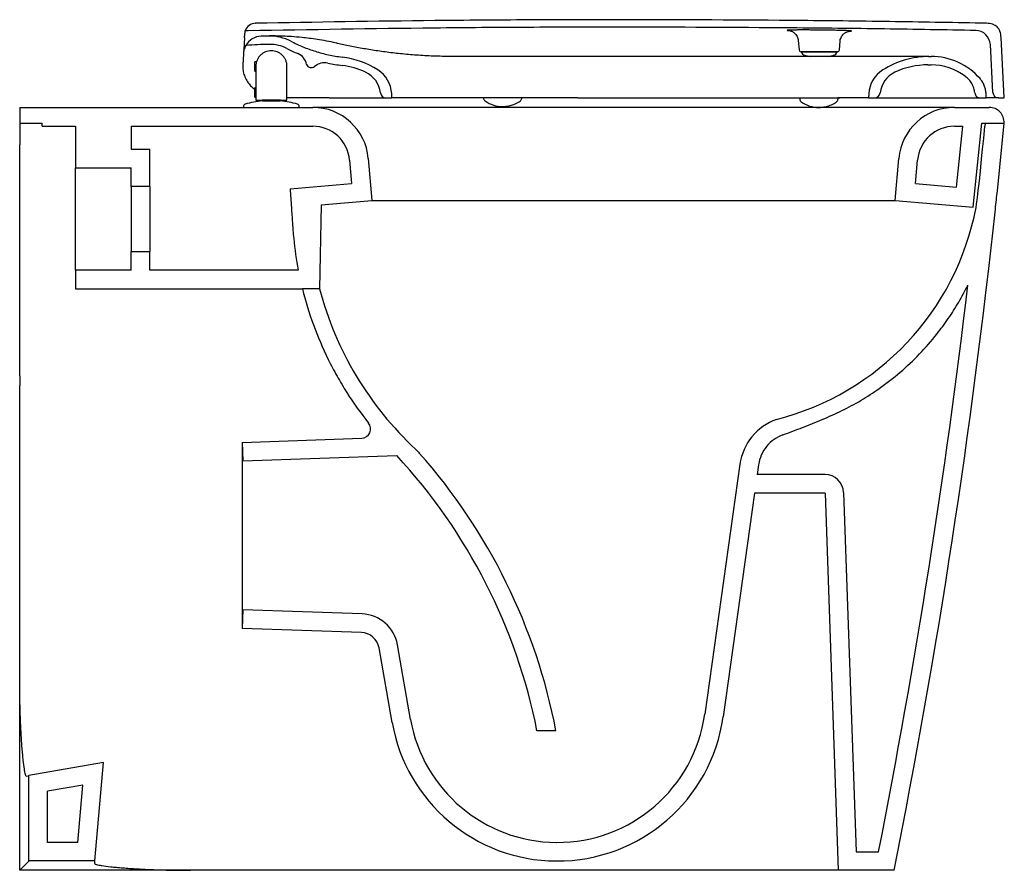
# Model space of a CAD drawing. Header units: millimetres. Extents: x 5120.856 to 5121.385, y 2482.53 to 2482.988.
import ezdxf

# ---------------------------------------------------------------- set-up
doc = ezdxf.new("R2010")
doc.units = ezdxf.units.MM
doc.layers.add('SANINDUSA', color=3, linetype='Continuous')

msp = doc.modelspace()

# ---------------------------------------------------------------- linework, layer by layer
at = {"layer": 'SANINDUSA'}
for p, q in [((5120.982838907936, 2482.985721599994), (5120.98305647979, 2482.985728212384)), ((5120.976985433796, 2482.977954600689), (5120.976653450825, 2482.971619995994)), ((5120.97891051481, 2482.981645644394), (5120.977391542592, 2482.981615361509)), ((5121.385392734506, 2482.945634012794), (5121.383688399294, 2482.978154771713)), ((5121.274608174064, 2482.976454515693), (5121.275052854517, 2482.97137185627)), ((5121.296712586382, 2482.97137185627), (5121.297125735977, 2482.976094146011)), ((5121.379235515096, 2482.948477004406), (5121.377883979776, 2482.974265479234)), ((5120.976336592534, 2482.969315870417), (5120.976027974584, 2482.963427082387)), ((5121.296469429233, 2482.967868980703), (5121.155560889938, 2482.967868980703)), ((5121.276049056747, 2482.970459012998), (5121.295716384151, 2482.970459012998)), ((5121.276132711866, 2482.970459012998), (5121.276167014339, 2482.97036475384)), ((5121.295598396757, 2482.97036475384), (5121.276167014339, 2482.97036475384)), ((5121.295598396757, 2482.97036475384), (5121.295632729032, 2482.970459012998)), ((5121.330680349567, 2482.967868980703), (5121.325617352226, 2482.967868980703)), ((5121.344560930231, 2482.967868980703), (5121.345070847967, 2482.967868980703)), ((5121.345070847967, 2482.967868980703), (5121.346065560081, 2482.967868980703)), ((5120.98340244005, 2482.964999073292), (5120.982592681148, 2482.964999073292)), ((5120.982592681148, 2482.959999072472), (5120.982592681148, 2482.964999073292)), ((5121.010365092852, 2482.963604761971), (5121.010365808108, 2482.963601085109)), ((5121.01229136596, 2482.961984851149), (5121.012291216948, 2482.961984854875)), ((5121.01232870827, 2482.961984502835), (5121.01332760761, 2482.961984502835)), ((5121.029506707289, 2482.963044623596), (5121.029482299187, 2482.963047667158)), ((5121.344355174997, 2482.963368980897), (5121.346065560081, 2482.963368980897)), ((5120.982592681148, 2482.959999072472), (5120.982992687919, 2482.959999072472)), ((5121.372302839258, 2482.955997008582), (5121.372334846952, 2482.955997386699)), ((5120.982992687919, 2482.95099907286), (5120.982592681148, 2482.95099907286)), ((5120.982592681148, 2482.945999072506), (5120.982592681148, 2482.95099907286)), ((5121.056201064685, 2482.945583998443), (5121.056077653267, 2482.947938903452)), ((5121.312574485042, 2482.947938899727), (5121.312451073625, 2482.945583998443)), ((5121.37569106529, 2482.945583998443), (5121.375559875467, 2482.948087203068)), ((5120.976394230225, 2482.941010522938), (5120.976394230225, 2482.94049839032)), ((5120.982592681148, 2482.945999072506), (5120.982992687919, 2482.945999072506)), ((5120.996273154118, 2482.944449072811), (5120.986492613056, 2482.944449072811)), ((5120.986582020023, 2482.943954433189), (5120.991394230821, 2482.943954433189)), ((5120.996094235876, 2482.943959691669), (5120.986694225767, 2482.943959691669)), ((5120.987494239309, 2482.944449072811), (5120.987494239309, 2482.943959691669)), ((5120.991394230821, 2482.943954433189), (5120.99620644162, 2482.943954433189)), ((5120.995291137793, 2482.943959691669), (5120.995291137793, 2482.944449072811)), ((5121.022427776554, 2482.945634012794), (5120.999792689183, 2482.945634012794)), ((5121.006394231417, 2482.94049839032), (5121.006394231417, 2482.941010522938)), ((5121.047386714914, 2482.945583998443), (5121.052854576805, 2482.945583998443)), ((5121.05301351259, 2482.945583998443), (5121.056201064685, 2482.945583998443)), ((5121.156064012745, 2482.945583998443), (5121.056201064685, 2482.945583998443)), ((5121.126031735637, 2482.945549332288), (5121.126032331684, 2482.945583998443)), ((5121.156064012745, 2482.945583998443), (5121.295972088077, 2482.945583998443)), ((5121.27539050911, 2482.945583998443), (5121.275399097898, 2482.945090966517)), ((5121.296009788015, 2482.94504359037), (5121.296019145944, 2482.945578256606)), ((5121.296377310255, 2482.945583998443), (5121.296888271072, 2482.945583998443)), ((5121.312451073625, 2482.945583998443), (5121.311949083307, 2482.945583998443)), ((5121.312451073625, 2482.945583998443), (5121.315638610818, 2482.945583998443)), ((5121.371978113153, 2482.945583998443), (5121.372504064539, 2482.945583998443)), ((5121.372504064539, 2482.945583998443), (5121.37569106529, 2482.945583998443)), ((5121.382231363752, 2482.945634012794), (5121.381601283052, 2482.945634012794)), ((5121.382231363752, 2482.945634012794), (5121.385392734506, 2482.945634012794)), ((5120.856100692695, 2482.94049839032), (5120.856100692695, 2482.932115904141)), ((5120.856100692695, 2482.94049839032), (5121.013610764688, 2482.94049839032)), ((5120.976394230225, 2482.94049839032), (5120.991394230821, 2482.94049839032)), ((5120.991394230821, 2482.94049839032), (5121.006394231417, 2482.94049839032)), ((5121.12110067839, 2482.94049839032), (5121.013610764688, 2482.94049839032)), ((5121.296100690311, 2482.94049839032), (5121.12110067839, 2482.94049839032)), ((5121.358590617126, 2482.94049839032), (5121.296100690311, 2482.94049839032)), ((5121.358590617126, 2482.94049839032), (5121.377305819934, 2482.94049839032)), ((5120.856100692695, 2482.932115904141), (5120.868100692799, 2482.932115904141)), ((5120.856100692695, 2482.932115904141), (5120.856100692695, 2482.920398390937)), ((5120.868100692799, 2482.930398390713), (5120.868100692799, 2482.932115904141)), ((5120.868100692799, 2482.930398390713), (5120.886100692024, 2482.930398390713)), ((5120.886100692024, 2482.930398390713), (5120.886100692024, 2482.907998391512)), ((5120.916100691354, 2482.930398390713), (5121.013610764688, 2482.930398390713)), ((5120.916100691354, 2482.930398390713), (5120.916100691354, 2482.917998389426)), ((5121.358590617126, 2482.930398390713), (5121.363038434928, 2482.930398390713)), ((5121.359730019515, 2482.897649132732), (5121.363038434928, 2482.930398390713)), ((5121.368635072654, 2482.886831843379), (5121.373250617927, 2482.932115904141)), ((5121.373250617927, 2482.932115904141), (5121.385296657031, 2482.932115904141)), ((5121.375183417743, 2482.932115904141), (5121.374993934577, 2482.930398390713)), ((5121.375183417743, 2482.932115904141), (5121.385296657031, 2482.932115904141)), ((5121.381649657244, 2482.895731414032), (5121.385296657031, 2482.932115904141)), ((5120.856100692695, 2482.884269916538), (5120.856100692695, 2482.920398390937)), ((5120.916100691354, 2482.917998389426), (5120.926100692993, 2482.917998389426)), ((5120.926100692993, 2482.897998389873), (5120.926100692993, 2482.917998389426)), ((5121.033435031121, 2482.912232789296), (5121.034542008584, 2482.899580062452)), ((5121.043496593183, 2482.913113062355), (5121.045475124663, 2482.890498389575)), ((5121.326726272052, 2482.890498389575), (5121.328704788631, 2482.913113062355)), ((5121.337659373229, 2482.899580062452), (5121.338766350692, 2482.912232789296)), ((5120.886100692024, 2482.907998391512), (5120.916100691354, 2482.907998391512)), ((5120.886100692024, 2482.85299839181), (5120.886100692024, 2482.907998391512)), ((5120.916100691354, 2482.897998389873), (5120.916100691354, 2482.907998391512)), ((5121.001436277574, 2482.896683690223), (5121.034542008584, 2482.899580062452)), ((5121.337659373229, 2482.899580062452), (5121.359730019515, 2482.897649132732)), ((5120.926100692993, 2482.897998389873), (5120.916100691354, 2482.897998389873)), ((5120.916100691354, 2482.897998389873), (5120.916100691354, 2482.862998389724)), ((5120.926100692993, 2482.897998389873), (5120.926100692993, 2482.862998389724)), ((5121.018136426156, 2482.888106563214), (5121.0173490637, 2482.842998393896)), ((5121.018136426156, 2482.888106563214), (5121.045475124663, 2482.890498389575)), ((5121.045475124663, 2482.890498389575), (5121.326726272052, 2482.890498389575)), ((5121.326726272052, 2482.890498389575), (5121.368635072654, 2482.886831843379)), ((5120.856100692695, 2482.851120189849), (5120.856100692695, 2482.884269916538)), ((5120.916100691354, 2482.85299839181), (5120.916100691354, 2482.862998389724)), ((5120.916100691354, 2482.862998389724), (5120.926100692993, 2482.862998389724)), ((5120.926100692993, 2482.85299839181), (5120.926100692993, 2482.862998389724)), ((5120.856100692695, 2482.846297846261), (5120.856100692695, 2482.851120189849)), ((5120.886100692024, 2482.85299839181), (5120.886100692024, 2482.842998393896)), ((5120.916100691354, 2482.85299839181), (5120.886100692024, 2482.85299839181)), ((5121.005854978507, 2482.85299839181), (5120.926100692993, 2482.85299839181)), ((5120.856100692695, 2482.79629784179), (5120.856100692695, 2482.846297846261)), ((5120.886100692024, 2482.842998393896), (5121.00805966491, 2482.842998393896)), ((5121.0173490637, 2482.842998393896), (5121.00805966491, 2482.842998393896)), ((5120.856100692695, 2482.79629784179), (5120.856100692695, 2482.79112628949)), ((5120.856100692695, 2482.63270718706), (5120.856100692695, 2482.79112628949)), ((5120.975751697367, 2482.760492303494), (5121.039945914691, 2482.762734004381)), ((5120.975751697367, 2482.760492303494), (5120.976100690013, 2482.750498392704)), ((5120.975751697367, 2482.760492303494), (5120.975751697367, 2482.660504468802)), ((5120.976100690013, 2482.750498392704), (5121.05876982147, 2482.753385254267)), ((5121.243262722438, 2482.748766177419), (5121.22437415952, 2482.61436719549)), ((5121.253322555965, 2482.748492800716), (5121.252577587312, 2482.743192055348)), ((5121.28902245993, 2482.743192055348), (5121.252577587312, 2482.743192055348)), ((5121.251172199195, 2482.733192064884), (5121.234276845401, 2482.612975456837)), ((5121.28902245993, 2482.733192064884), (5121.251172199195, 2482.733192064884)), ((5121.28902245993, 2482.733192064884), (5121.296100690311, 2482.530498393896)), ((5121.299016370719, 2482.73354105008), (5121.305757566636, 2482.54049838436)), ((5120.976100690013, 2482.670498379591), (5120.975751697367, 2482.660504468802)), ((5121.040131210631, 2482.668262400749), (5120.976100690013, 2482.670498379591)), ((5121.039782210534, 2482.65826848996), (5120.975751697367, 2482.660504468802)), ((5121.056358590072, 2482.609873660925), (5121.049281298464, 2482.650011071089)), ((5121.066206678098, 2482.611610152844), (5121.059129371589, 2482.651747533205)), ((5121.14437417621, 2482.60550228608), (5121.134185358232, 2482.60550228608)), ((5120.90117039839, 2482.588445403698), (5120.861100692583, 2482.581380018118)), ((5120.896538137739, 2482.535498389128), (5120.90117039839, 2482.588445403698)), ((5120.861100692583, 2482.535498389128), (5120.861100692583, 2482.581380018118)), ((5120.89007261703, 2482.576334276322), (5120.87110069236, 2482.572989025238)), ((5120.887374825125, 2482.545498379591), (5120.89007261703, 2482.576334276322)), ((5120.87110069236, 2482.545498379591), (5120.87110069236, 2482.572989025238)), ((5120.887374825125, 2482.545498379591), (5120.87110069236, 2482.545498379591)), ((5121.144469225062, 2482.54550371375), (5121.144706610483, 2482.54550227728)), ((5121.305757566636, 2482.54049838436), (5121.317789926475, 2482.54049838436)), ((5121.144403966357, 2482.535503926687), (5121.144650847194, 2482.535502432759)), ((5120.962714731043, 2482.530498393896), (5120.947882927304, 2482.530498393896)), ((5120.967886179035, 2482.530498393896), (5120.962714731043, 2482.530498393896)), ((5121.023945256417, 2482.530498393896), (5120.967886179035, 2482.530498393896)), ((5121.028767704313, 2482.530498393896), (5121.023945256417, 2482.530498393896)), ((5121.080777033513, 2482.530498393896), (5121.028767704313, 2482.530498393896)), ((5121.085948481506, 2482.530498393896), (5121.080777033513, 2482.530498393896)), ((5121.135948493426, 2482.530498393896), (5121.085948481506, 2482.530498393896)), ((5121.140770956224, 2482.530498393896), (5121.135948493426, 2482.530498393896)), ((5121.19750277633, 2482.530498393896), (5121.140770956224, 2482.530498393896)), ((5121.202674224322, 2482.530498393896), (5121.19750277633, 2482.530498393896)), ((5121.252674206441, 2482.530498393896), (5121.202674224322, 2482.530498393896)), ((5121.257496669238, 2482.530498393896), (5121.252674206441, 2482.530498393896)), ((5121.296079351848, 2482.530498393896), (5121.257496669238, 2482.530498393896)), ((5121.326100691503, 2482.530498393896), (5121.296100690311, 2482.530498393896))]:
    msp.add_line(p, q, dxfattribs=at)
at = {"layer": 'SANINDUSA', "flags": 128}
msp.add_lwpolyline([(5121.042019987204, 2482.959446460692), (5121.042019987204, 2482.959446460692)], dxfattribs=at)
at = {"layer": 'SANINDUSA'}
for centre, radius, start, end in [((5120.983086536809, 2482.979726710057), 0.006000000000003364, 92.36531084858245, 161.6527499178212), ((5120.986322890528, 2482.96879251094), 0.01000000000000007, 92.07924978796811, 150.3116201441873), ((5120.99170166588, 2482.820640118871), 0.1582500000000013, 90.641225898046, 92.07924978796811), ((5120.990216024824, 2482.953381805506), 0.02550000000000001, 62.88889244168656, 90.641225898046), ((5121.369894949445, 2482.973846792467), 0.00800000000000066, 3.000000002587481, 88.91633579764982), ((5120.986322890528, 2482.96879251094), 0.01000000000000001, 150.3116201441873, 165.6423537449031), ((5120.99170166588, 2482.820640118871), 0.153750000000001, 90.47955914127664, 95.24914725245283), ((5120.990582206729, 2482.954385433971), 0.02000000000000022, 62.95754050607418, 90.47955914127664), ((5120.986322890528, 2482.96879251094), 0.009999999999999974, 165.4185299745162, 176.9999999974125), ((5121.040593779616, 2483.052359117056), 0.09000000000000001, 242.9575405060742, 247.135640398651), ((5121.002515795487, 2482.96205924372), 0.008000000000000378, 11.10022851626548, 67.135640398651), ((5121.023581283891, 2482.92086899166), 0.04700000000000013, 57.80190158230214, 82.90758620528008), ((5121.276049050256, 2482.971459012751), 0.001000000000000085, 184.9999999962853, 270), ((5121.2789861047, 2482.971390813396), 0.002999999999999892, 200.0000000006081, 254.6107402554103), ((5121.285882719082, 2482.996447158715), 0.02898814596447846, 254.6107402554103, 260.3524895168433), ((5121.285882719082, 2482.996447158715), 0.02898814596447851, 279.6475104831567, 285.3892597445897), ((5121.292779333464, 2482.971390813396), 0.002999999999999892, 285.3892597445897, 339.9999999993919), ((5121.295716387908, 2482.971459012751), 0.0009999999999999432, 270, 355.0000000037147), ((5121.345070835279, 2482.920868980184), 0.0470000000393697, 90, 122.1980720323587), ((5121.34606555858, 2482.932868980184), 0.03500000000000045, 41.36180034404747, 90), ((5121.012328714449, 2482.963984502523), 0.002000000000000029, 191.1002285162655, 270), ((5121.013327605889, 2482.963984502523), 0.002000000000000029, 270, 311.932389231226), ((5121.020010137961, 2482.956545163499), 0.008000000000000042, 77.87547008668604, 131.9323892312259), ((5121.040593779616, 2483.052359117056), 0.08999999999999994, 257.8754700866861, 262.9081154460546), ((5121.024296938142, 2482.921368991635), 0.04200000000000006, 65.04051281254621, 82.90811544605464), ((5121.024296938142, 2482.921368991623), 0.04200000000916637, 65.03907236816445, 82.87455590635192), ((5121.344355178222, 2482.921368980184), 0.04200000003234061, 90, 114.9594537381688), ((5121.34606555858, 2482.932868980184), 0.03050000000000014, 52.99326441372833, 90), ((5121.036112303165, 2482.946753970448), 0.01399999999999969, 6.17979167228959, 65.04051281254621), ((5121.036112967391, 2482.946753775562), 0.01399989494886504, 6.18042467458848, 65.03899916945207), ((5121.040099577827, 2482.94710152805), 0.01600000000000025, 3.000000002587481, 57.80190158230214), ((5121.328552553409, 2482.947101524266), 0.01600000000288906, 122.198072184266, 176.9999999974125), ((5121.332539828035, 2482.946753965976), 0.01399999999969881, 114.9594539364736, 173.8201931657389), ((5121.053013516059, 2482.948583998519), 0.003000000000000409, 186.1797916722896, 270), ((5121.315638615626, 2482.948583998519), 0.003000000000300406, 270, 353.8201931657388), ((5121.382231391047, 2482.948634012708), 0.00299999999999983, 183.0000000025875, 270), ((5120.977644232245, 2482.941010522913), 0.001250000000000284, 105.8935193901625, 180), ((5120.991394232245, 2482.892720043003), 0.05145988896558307, 95.36579378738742, 105.8935193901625), ((5120.986694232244, 2482.942759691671), 0.00119999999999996, 90, 95.36579378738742), ((5120.996094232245, 2482.942759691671), 0.00119999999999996, 84.63420621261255, 90), ((5120.991394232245, 2482.892720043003), 0.05145988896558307, 74.10648060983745, 84.63420621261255), ((5121.005144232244, 2482.941010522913), 0.001249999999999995, 0, 74.10648060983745), ((5121.115643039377, 2482.957314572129), 0.01631618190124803, 234.9095677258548, 270.1686811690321), ((5121.285643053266, 2482.956814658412), 0.01631626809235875, 234.9096644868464, 270.1685854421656), ((5121.013610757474, 2482.91049839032), 0.03000000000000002, 4.999999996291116, 90), ((5121.358590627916, 2482.91049839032), 0.03000000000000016, 90, 175.0000000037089), ((5121.377305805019, 2482.93249839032), 0.008000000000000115, 357.2596005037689, 90), ((5121.013610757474, 2482.91049839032), 0.01990000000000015, 4.999999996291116, 90), ((5121.358590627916, 2482.91049839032), 0.01990000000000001, 90, 175.0000000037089), ((5121.227305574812, 2482.913864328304), 0.1454392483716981, 284.1579164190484, 349.233899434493), ((5121.19147570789, 2482.888686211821), 0.1800207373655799, 194.7020167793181, 227.0808708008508), ((5121.272970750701, 2482.744590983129), 0.03000000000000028, 109.6565356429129, 171.9999999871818), ((5121.039771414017, 2482.767730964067), 0.005000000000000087, 271.9999999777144, 38.56482487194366), ((5120.835023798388, 2482.546110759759), 0.305, 11.22873447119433, 42.81149726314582), ((5120.835046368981, 2482.545993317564), 0.3149999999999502, 10.88960769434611, 41.51148836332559), ((5121.289022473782, 2482.733192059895), 0.01000000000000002, 2.000000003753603, 90), ((5121.039433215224, 2482.648274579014), 0.01999999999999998, 9.99999999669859, 88.00000002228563), ((5121.039433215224, 2482.648274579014), 0.009999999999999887, 9.99999999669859, 88.00000002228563), ((5121.145152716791, 2482.625501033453), 0.08999999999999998, 269.6804982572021, 351.9999999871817), ((5121.145152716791, 2482.625501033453), 0.08000000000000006, 269.6804982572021, 351.9999999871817), ((5121.144991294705, 2482.625502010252), 0.08999999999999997, 189.9999999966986, 269.6260924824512), ((5121.144991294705, 2482.625502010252), 0.08000000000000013, 189.9999999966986, 269.6260924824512)]:
    msp.add_arc(centre, radius, start, end, dxfattribs=at)
for points, knots in [([(5121.179618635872, 2482.983646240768), (5121.162875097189, 2482.983620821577), (5121.129388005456, 2482.98356998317), (5121.062482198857, 2482.98307655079), (5121.012325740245, 2482.982217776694), (5120.97891051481, 2482.981645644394)], [0, 0, 0, 0, 0.2502511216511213, 0.5005024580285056, 1, 1, 1, 1]), ([(5121.179618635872, 2482.987646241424), (5121.162883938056, 2482.987620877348), (5121.129414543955, 2482.987570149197), (5121.063890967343, 2482.987086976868), (5121.015107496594, 2482.986266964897), (5120.98305647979, 2482.985728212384)], [0, 0, 0, 0, 0.2553952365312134, 0.5107904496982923, 1, 1, 1, 1]), ([(5121.375855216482, 2482.985734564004), (5121.359515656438, 2482.986028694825), (5121.326444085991, 2482.986624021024), (5121.261032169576, 2482.987424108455), (5121.211958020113, 2482.987558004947), (5121.179618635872, 2482.987646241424)], [0, 0, 0, 0, 0.2498188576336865, 0.5056379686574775, 1, 1, 1, 1]), ([(5121.370046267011, 2482.981845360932), (5121.353686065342, 2482.982130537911), (5121.320584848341, 2482.982707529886), (5121.257109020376, 2482.983446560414), (5121.209992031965, 2482.983567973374), (5121.179618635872, 2482.983646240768)], [0, 0, 0, 0, 0.2577629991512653, 0.5215259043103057, 1, 1, 1, 1]), ([(5121.383679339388, 2482.978145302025), (5121.383555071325, 2482.979258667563), (5121.383376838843, 2482.980855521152), (5121.382450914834, 2482.982704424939), (5121.381564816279, 2482.983797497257), (5121.380443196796, 2482.984647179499), (5121.378564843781, 2482.985511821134), (5121.376962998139, 2482.985637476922), (5121.375846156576, 2482.985725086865)], [0, 0, 0, 0, 0.2707045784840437, 0.3882602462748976, 0.4999988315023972, 0.6117401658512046, 0.7292968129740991, 1, 1, 1, 1]), ([(5120.976985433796, 2482.977954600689), (5120.977005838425, 2482.978344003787), (5120.977030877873, 2482.978821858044), (5120.977053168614, 2482.979247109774), (5120.977057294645, 2482.979325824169)], [0, 0, 0, 0, 0.8148992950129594, 1, 1, 1, 1]), ([(5120.977057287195, 2482.979325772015), (5120.977089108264, 2482.979636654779), (5120.977149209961, 2482.980223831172), (5120.977315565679, 2482.980801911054), (5120.977342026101, 2482.98088985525), (5120.977355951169, 2482.98093613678)], [0, 0, 0, 0, 0.3477043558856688, 0.6567227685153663, 0.9999999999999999, 0.9999999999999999, 0.9999999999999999, 0.9999999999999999]), ([(5120.977355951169, 2482.98093613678), (5120.977358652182, 2482.980987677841), (5120.97737215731, 2482.981245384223), (5120.977387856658, 2482.981545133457), (5120.977390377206, 2482.981593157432), (5120.977391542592, 2482.981615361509)], [0, 0, 0, 0, 0.1184851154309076, 0.5924280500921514, 1, 1, 1, 1]), ([(5121.026968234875, 2482.974910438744), (5121.026690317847, 2482.974973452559), (5121.024600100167, 2482.975447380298), (5121.020880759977, 2482.976205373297), (5121.01611173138, 2482.977022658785), (5121.011758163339, 2482.977634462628), (5121.006982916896, 2482.978175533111), (5121.002107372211, 2482.978582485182), (5120.997556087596, 2482.978814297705), (5120.994031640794, 2482.978889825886), (5120.991629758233, 2482.978891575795), (5120.99019255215, 2482.978884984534), (5120.990017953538, 2482.978881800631), (5120.98993065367, 2482.978880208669)], [0, 0, 0, 0, 0.01119042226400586, 0.08416331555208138, 0.1573818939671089, 0.2306956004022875, 0.3037988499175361, 0.4223658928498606, 0.5414642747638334, 0.6606400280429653, 0.779312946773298, 0.8896557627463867, 1, 1, 1, 1]), ([(5121.302154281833, 2482.981471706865), (5121.302437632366, 2482.981486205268), (5121.303004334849, 2482.981515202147), (5121.303253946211, 2482.981567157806), (5121.303035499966, 2482.981623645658), (5121.302332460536, 2482.98168361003), (5121.301156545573, 2482.981745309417), (5121.299556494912, 2482.981807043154), (5121.297561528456, 2482.981867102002), (5121.295051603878, 2482.981928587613), (5121.292212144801, 2482.981984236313), (5121.289167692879, 2482.982031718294), (5121.286264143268, 2482.982067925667), (5121.283351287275, 2482.982095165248), (5121.280510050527, 2482.982113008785), (5121.277825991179, 2482.982120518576), (5121.275367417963, 2482.982117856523), (5121.27321483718, 2482.982104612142), (5121.271415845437, 2482.982081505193), (5121.270036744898, 2482.982048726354), (5121.269101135, 2482.98200750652), (5121.26864579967, 2482.981958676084), (5121.268697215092, 2482.981903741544), (5121.269066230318, 2482.981855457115), (5121.269575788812, 2482.981825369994), (5121.269733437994, 2482.981816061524)], [0, 0, 0, 0, 0.04405781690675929, 0.08811585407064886, 0.1321830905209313, 0.1762502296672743, 0.2203239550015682, 0.2643976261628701, 0.3084728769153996, 0.3525476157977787, 0.4075476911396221, 0.4516028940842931, 0.4956576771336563, 0.5397132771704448, 0.5837686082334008, 0.6278190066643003, 0.6718690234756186, 0.7159172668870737, 0.7599657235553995, 0.804017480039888, 0.8480692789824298, 0.8921292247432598, 0.9361890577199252, 0.9802579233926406, 1, 1, 1, 1]), ([(5121.269604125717, 2482.981835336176), (5121.269599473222, 2482.98183584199), (5121.269587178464, 2482.98183717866), (5121.269701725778, 2482.981822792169), (5121.269986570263, 2482.981771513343), (5121.270466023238, 2482.981648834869), (5121.271109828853, 2482.981412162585), (5121.271862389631, 2482.9810159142), (5121.272652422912, 2482.980426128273), (5121.273397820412, 2482.979637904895), (5121.274018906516, 2482.978657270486), (5121.274456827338, 2482.97757338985), (5121.27455143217, 2482.976809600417), (5121.274596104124, 2482.976448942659)], [0, 0, 0, 0, 0.04530063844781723, 0.1197122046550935, 0.1849426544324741, 0.2485812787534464, 0.3243391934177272, 0.4181293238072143, 0.5218999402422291, 0.6360177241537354, 0.7585958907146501, 0.8860101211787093, 1, 1, 1, 1]), ([(5121.27003187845, 2482.981804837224), (5121.269958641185, 2482.981809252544), (5121.269737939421, 2482.981822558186), (5121.269658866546, 2482.981830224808), (5121.269606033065, 2482.981835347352)], [0, 0, 0, 0, 0.3318381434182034, 1, 1, 1, 1]), ([(5121.297145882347, 2482.976094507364), (5121.297145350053, 2482.976162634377), (5121.297141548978, 2482.976649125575), (5121.29739460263, 2482.977500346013), (5121.297856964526, 2482.978558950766), (5121.298476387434, 2482.979434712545), (5121.299170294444, 2482.980133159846), (5121.299894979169, 2482.980661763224), (5121.300592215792, 2482.981031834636), (5121.301204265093, 2482.981264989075), (5121.301685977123, 2482.981395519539), (5121.302011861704, 2482.981458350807), (5121.302204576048, 2482.981485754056), (5121.302279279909, 2482.981492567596), (5121.302261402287, 2482.981491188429), (5121.302257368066, 2482.981490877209)], [0, 0, 0, 0, 0.02108840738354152, 0.1505911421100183, 0.2693944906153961, 0.3792149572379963, 0.4809281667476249, 0.5743694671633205, 0.6583089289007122, 0.7300086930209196, 0.7891484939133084, 0.844153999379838, 0.9016494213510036, 0.9778064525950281, 1, 1, 1, 1]), ([(5121.302226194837, 2482.98148858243), (5121.302164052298, 2482.981484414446), (5121.302053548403, 2482.981477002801), (5121.301797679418, 2482.981467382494), (5121.301685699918, 2482.981463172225)], [0, 0, 0, 0, 0.5623560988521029, 1, 1, 1, 1]), ([(5120.976644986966, 2482.971310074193), (5120.976730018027, 2482.971603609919), (5120.97689994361, 2482.972190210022), (5120.977220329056, 2482.97295290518), (5120.977485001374, 2482.973478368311), (5120.977619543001, 2482.973717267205), (5120.977631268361, 2482.973737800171), (5120.977635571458, 2482.973745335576)], [0, 0, 0, 0, 0.2356361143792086, 0.470893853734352, 0.7138515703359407, 0.8949862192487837, 1, 1, 1, 1]), ([(5121.001836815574, 2482.976079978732), (5121.003982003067, 2482.975046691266), (5121.008272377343, 2482.972980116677), (5121.015078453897, 2482.970567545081), (5121.022114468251, 2482.968646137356), (5121.026961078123, 2482.967888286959), (5121.029384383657, 2482.967509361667)], [0, 0, 0, 0, 0.2462970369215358, 0.4925939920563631, 0.7462969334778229, 1, 1, 1, 1]), ([(5121.089367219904, 2482.967868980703), (5121.089328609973, 2482.967868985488), (5121.089224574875, 2482.96786899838), (5121.088635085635, 2482.967869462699), (5121.086650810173, 2482.96787680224), (5121.081521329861, 2482.967948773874), (5121.07393857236, 2482.9682437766), (5121.065033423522, 2482.968887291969), (5121.056597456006, 2482.969759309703), (5121.048565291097, 2482.970823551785), (5121.040885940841, 2482.972063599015), (5121.033596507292, 2482.973441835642), (5121.029177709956, 2482.97442089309), (5121.026968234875, 2482.974910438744)], [0, 0, 0, 0, 0.00162633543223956, 0.004382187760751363, 0.02408436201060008, 0.08424156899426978, 0.217517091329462, 0.3453601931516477, 0.4736928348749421, 0.6020353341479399, 0.7298921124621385, 0.8649413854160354, 1, 1, 1, 1]), ([(5120.999792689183, 2482.962549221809), (5120.999758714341, 2482.963122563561), (5120.999691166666, 2482.964262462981), (5120.99915685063, 2482.965891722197), (5120.998342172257, 2482.967367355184), (5120.997259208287, 2482.968636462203), (5120.995966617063, 2482.969657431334), (5120.994056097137, 2482.970640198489), (5120.991391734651, 2482.971153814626), (5120.98872706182, 2482.970639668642), (5120.986815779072, 2482.969655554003), (5120.98552345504, 2482.968633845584), (5120.984441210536, 2482.96736445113), (5120.983627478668, 2482.965889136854), (5120.983094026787, 2482.964260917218), (5120.983026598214, 2482.963121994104), (5120.982992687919, 2482.962549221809)], [0, 0, 0, 0, 0.06526358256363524, 0.1297549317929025, 0.1934748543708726, 0.2564242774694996, 0.3186045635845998, 0.3800168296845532, 0.5000030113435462, 0.6200978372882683, 0.6815374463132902, 0.7437264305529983, 0.8066662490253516, 0.8703576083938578, 0.9348019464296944, 1, 1, 1, 1]), ([(5121.155560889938, 2482.967868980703), (5121.151711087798, 2482.967868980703), (5121.144007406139, 2482.967868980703), (5121.132536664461, 2482.967868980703), (5121.121236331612, 2482.967868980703), (5121.110210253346, 2482.967868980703), (5121.099503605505, 2482.967868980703), (5121.092744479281, 2482.967868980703), (5121.089367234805, 2482.967868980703)], [0, 0, 0, 0, 0.1665765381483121, 0.3333294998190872, 0.5001670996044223, 0.6668920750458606, 0.8335603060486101, 1, 1, 1, 1]), ([(5121.314753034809, 2482.967868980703), (5121.313968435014, 2482.967868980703), (5121.311943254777, 2482.967868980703), (5121.308578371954, 2482.967868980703), (5121.304630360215, 2482.967868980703), (5121.300583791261, 2482.967868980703), (5121.297840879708, 2482.967868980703), (5121.296469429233, 2482.967868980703)], [0, 0, 0, 0, 0.1348389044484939, 0.3480412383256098, 0.5612424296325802, 0.7806220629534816, 1, 1, 1, 1]), ([(5121.325617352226, 2482.967868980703), (5121.324283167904, 2482.967868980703), (5121.321600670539, 2482.967868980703), (5121.317906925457, 2482.967868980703), (5121.315569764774, 2482.967868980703), (5121.314753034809, 2482.967868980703)], [0, 0, 0, 0, 0.3916272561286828, 0.7874017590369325, 1, 1, 1, 1]), ([(5121.336282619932, 2482.967868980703), (5121.335430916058, 2482.967868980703), (5121.333720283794, 2482.967868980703), (5121.331696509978, 2482.967868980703), (5121.330680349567, 2482.967868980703)], [0, 0, 0, 0, 0.4978883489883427, 1, 1, 1, 1]), ([(5121.344560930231, 2482.967868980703), (5121.340075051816, 2482.967868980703), (5121.338946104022, 2482.967868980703), (5121.337517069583, 2482.967868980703), (5121.336282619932, 2482.967868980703)], [0, 0, 0, 0, 0.136165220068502, 1, 1, 1, 1]), ([(5120.976028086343, 2482.963429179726), (5120.976025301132, 2482.963372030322), (5120.975996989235, 2482.962791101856), (5120.976010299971, 2482.961732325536), (5120.976171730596, 2482.960282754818), (5120.976454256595, 2482.958913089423), (5120.977013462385, 2482.957081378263), (5120.978046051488, 2482.954890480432), (5120.979438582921, 2482.953002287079), (5120.980638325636, 2482.95175921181), (5120.981503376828, 2482.951000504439), (5120.982157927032, 2482.9504825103), (5120.982536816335, 2482.95024084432), (5120.982592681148, 2482.950205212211)], [0, 0, 0, 0, 0.01152778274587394, 0.117180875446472, 0.2089013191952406, 0.3000048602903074, 0.3915713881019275, 0.5830133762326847, 0.7670654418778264, 0.8407527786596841, 0.9141680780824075, 0.987344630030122, 1, 1, 1, 1]), ([(5120.982992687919, 2482.962549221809), (5120.982992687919, 2482.959539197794), (5120.982992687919, 2482.953469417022), (5120.982992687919, 2482.947472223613), (5120.982992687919, 2482.944449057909)], [0, 0, 0, 0, 0.4959032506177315, 1, 1, 1, 1]), ([(5120.999792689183, 2482.944449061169), (5120.999792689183, 2482.947474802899), (5120.999792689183, 2482.953471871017), (5120.999792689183, 2482.959541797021), (5120.999792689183, 2482.962549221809)], [0, 0, 0, 0, 0.5045368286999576, 0.9999999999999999, 0.9999999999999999, 0.9999999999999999, 0.9999999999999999]), ([(5121.369521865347, 2482.948257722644), (5121.369375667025, 2482.949131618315), (5121.369083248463, 2482.95087954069), (5121.36796662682, 2482.953306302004), (5121.366452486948, 2482.955507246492), (5121.365100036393, 2482.956652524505), (5121.36442376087, 2482.95722520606)], [0, 0, 0, 0, 0.2499808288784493, 0.4999991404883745, 0.7499809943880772, 1, 1, 1, 1]), ([(5121.375559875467, 2482.948087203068), (5121.375487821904, 2482.948810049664), (5121.375343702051, 2482.950255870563), (5121.374663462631, 2482.952334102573), (5121.37369674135, 2482.954295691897), (5121.372788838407, 2482.955430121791), (5121.372334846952, 2482.955997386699)], [0, 0, 0, 0, 0.2499767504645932, 0.4999976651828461, 0.7499768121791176, 1, 1, 1, 1]), ([(5121.369521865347, 2482.948257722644), (5121.369600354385, 2482.947898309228), (5121.369757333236, 2482.947179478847), (5121.370461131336, 2482.946305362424), (5121.371406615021, 2482.945700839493), (5121.372138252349, 2482.945622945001), (5121.372504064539, 2482.945583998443)], [0, 0, 0, 0, 0.249998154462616, 0.4999987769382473, 0.750003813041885, 1, 1, 1, 1]), ([(5120.982992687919, 2482.944449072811), (5120.983045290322, 2482.944449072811), (5120.98315044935, 2482.944449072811), (5120.983958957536, 2482.944449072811), (5120.985115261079, 2482.944449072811), (5120.986032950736, 2482.944449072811), (5120.986492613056, 2482.944449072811)], [0, 0, 0, 0, 0.2499962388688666, 0.4997749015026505, 0.7494418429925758, 1, 1, 1, 1]), ([(5120.996273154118, 2482.944449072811), (5120.996734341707, 2482.944449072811), (5120.997656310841, 2482.944449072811), (5120.998818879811, 2482.944449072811), (5120.999633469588, 2482.944449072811), (5120.999739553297, 2482.944449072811), (5120.999792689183, 2482.944449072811)], [0, 0, 0, 0, 0.2499979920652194, 0.4997758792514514, 0.7494445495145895, 1, 1, 1, 1]), ([(5121.022427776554, 2482.945634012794), (5121.038452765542, 2482.945583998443), (5121.041956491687, 2482.945583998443), (5121.045576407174, 2482.945583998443), (5121.047386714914, 2482.945583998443)], [0, 0, 0, 0, 0.4999033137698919, 1, 1, 1, 1]), ([(5121.105399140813, 2482.945590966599), (5121.105392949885, 2482.945535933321), (5121.105360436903, 2482.945246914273), (5121.105535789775, 2482.944773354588), (5121.105856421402, 2482.944297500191), (5121.1061150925, 2482.944044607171), (5121.106257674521, 2482.94396702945), (5121.10626337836, 2482.943963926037)], [0, 0, 0, 0, 0.086100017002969, 0.4521726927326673, 0.7440684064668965, 0.989761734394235, 1, 1, 1, 1]), ([(5121.115691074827, 2482.940998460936), (5121.116281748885, 2482.941011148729), (5121.117524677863, 2482.941037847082), (5121.11944117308, 2482.941361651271), (5121.121143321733, 2482.94187944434), (5121.122562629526, 2482.942454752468), (5121.123928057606, 2482.943133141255), (5121.12472110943, 2482.943664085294), (5121.125091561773, 2482.943912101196)], [0, 0, 0, 0, 0.2012391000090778, 0.4234584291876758, 0.5472126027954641, 0.6884630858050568, 0.8544741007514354, 1, 1, 1, 1]), ([(5121.125091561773, 2482.943912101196), (5121.125255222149, 2482.944035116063), (5121.12559997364, 2482.944294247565), (5121.125939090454, 2482.944878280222), (5121.12598643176, 2482.94532389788), (5121.126009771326, 2482.945543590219)], [0, 0, 0, 0, 0.3142199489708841, 0.6619060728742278, 0.9999999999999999, 0.9999999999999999, 0.9999999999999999, 0.9999999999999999]), ([(5121.275399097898, 2482.945090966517), (5121.27539290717, 2482.945035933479), (5121.275360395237, 2482.944746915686), (5121.275535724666, 2482.944273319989), (5121.275856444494, 2482.94379757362), (5121.276115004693, 2482.943544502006), (5121.276257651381, 2482.943467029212), (5121.276263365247, 2482.943463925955)], [0, 0, 0, 0, 0.08609911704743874, 0.4521679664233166, 0.7440692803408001, 0.9897484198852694, 0.9999999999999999, 0.9999999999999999, 0.9999999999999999, 0.9999999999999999]), ([(5121.285691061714, 2482.940498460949), (5121.28628173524, 2482.940511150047), (5121.287524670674, 2482.940537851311), (5121.289441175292, 2482.940861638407), (5121.291143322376, 2482.941379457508), (5121.292562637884, 2482.941954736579), (5121.293928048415, 2482.94263315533), (5121.294721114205, 2482.94316408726), (5121.295091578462, 2482.943412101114)], [0, 0, 0, 0, 0.2012386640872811, 0.4234600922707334, 0.5472113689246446, 0.6884640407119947, 0.8544724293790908, 1, 1, 1, 1]), ([(5121.295091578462, 2482.943412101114), (5121.29525524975, 2482.943535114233), (5121.295600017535, 2482.943794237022), (5121.295939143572, 2482.94437827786), (5121.295986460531, 2482.944823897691), (5121.296009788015, 2482.94504359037)], [0, 0, 0, 0, 0.3142286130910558, 0.6619114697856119, 0.9999999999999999, 0.9999999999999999, 0.9999999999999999, 0.9999999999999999]), ([(5121.311949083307, 2482.945583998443), (5121.311894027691, 2482.945583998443), (5121.311783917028, 2482.945583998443), (5121.311055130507, 2482.945583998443), (5121.309921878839, 2482.945583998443), (5121.308391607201, 2482.945583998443), (5121.306504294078, 2482.945583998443), (5121.304325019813, 2482.945583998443), (5121.301904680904, 2482.945583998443), (5121.299108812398, 2482.945583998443), (5121.29709141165, 2482.945583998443), (5121.295972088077, 2482.945583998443)], [0, 0, 0, 0, 0.1082585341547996, 0.2165159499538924, 0.3247824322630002, 0.4330493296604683, 0.5411549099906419, 0.6492620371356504, 0.7573011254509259, 0.865342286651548, 0.9999999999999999, 0.9999999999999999, 0.9999999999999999, 0.9999999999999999]), ([(5121.315797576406, 2482.945583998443), (5121.317267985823, 2482.945583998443), (5121.321769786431, 2482.945583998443), (5121.328954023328, 2482.945583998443), (5121.337194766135, 2482.945583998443), (5121.344794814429, 2482.945583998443), (5121.351650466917, 2482.945583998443), (5121.357645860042, 2482.945583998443), (5121.362682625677, 2482.945583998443), (5121.366699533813, 2482.945583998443), (5121.369628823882, 2482.945583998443), (5121.371531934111, 2482.945583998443), (5121.371829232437, 2482.945583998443), (5121.371978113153, 2482.945583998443)], [0, 0, 0, 0, 0.04642010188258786, 0.1421196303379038, 0.2378773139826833, 0.3336677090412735, 0.4293086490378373, 0.5248847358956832, 0.6201302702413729, 0.7148634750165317, 0.8095043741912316, 0.9046038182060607, 0.9999999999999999, 0.9999999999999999, 0.9999999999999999, 0.9999999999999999]), ([(5121.381601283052, 2482.945634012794), (5121.381491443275, 2482.945634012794), (5121.38127176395, 2482.945634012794), (5121.37985733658, 2482.945634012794), (5121.378107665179, 2482.945634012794), (5121.376458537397, 2482.945634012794), (5121.3756884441, 2482.945634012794)], [0, 0, 0, 0, 0.2749051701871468, 0.5498097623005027, 0.8452411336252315, 0.9945681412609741, 0.9945681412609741, 0.9945681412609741, 0.9945681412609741]), ([(5121.00213394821, 2482.886706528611), (5121.002325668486, 2482.883964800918), (5121.002565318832, 2482.880537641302), (5121.002816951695, 2482.876939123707), (5121.002876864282, 2482.876082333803), (5121.002900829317, 2482.875739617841), (5121.002912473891, 2482.875572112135), (5121.002950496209, 2482.875032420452), (5121.003082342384, 2482.873234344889), (5121.003239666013, 2482.871440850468), (5121.00394987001, 2482.864282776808), (5121.004776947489, 2482.858607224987), (5121.005854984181, 2482.85299839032)], [0, 0, 0, 0, 0.2500000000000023, 0.3125000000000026, 0.3281250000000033, 0.3281250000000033, 0.343750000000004, 0.343750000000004, 0.3750000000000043, 0.5000000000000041, 0.5000000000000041, 1, 1, 1, 1]), ([(5121.008059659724, 2482.84299839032), (5121.00969799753, 2482.836420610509), (5121.011678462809, 2482.829974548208), (5121.016308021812, 2482.817339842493), (5121.018957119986, 2482.811151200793), (5121.023438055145, 2482.802063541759), (5121.025016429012, 2482.799066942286), (5121.027513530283, 2482.794621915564), (5121.028368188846, 2482.793147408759), (5121.030118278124, 2482.790220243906), (5121.031011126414, 2482.78877183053), (5121.035563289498, 2482.781604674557), (5121.039485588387, 2482.776109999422), (5121.043680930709, 2482.7708479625)], [0, 0, 0, 0, 0.2500000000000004, 0.2500000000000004, 0.5000000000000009, 0.5000000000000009, 0.6250000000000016, 0.6250000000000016, 0.6875000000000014, 0.6875000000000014, 0.7500000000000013, 0.7500000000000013, 1, 1, 1, 1]), ([(5121.266377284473, 2482.764535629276), (5121.269924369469, 2482.765839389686), (5121.27702175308, 2482.768448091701), (5121.287601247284, 2482.772769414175), (5121.298186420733, 2482.77739804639), (5121.308420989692, 2482.782955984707), (5121.318962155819, 2482.789770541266), (5121.329548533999, 2482.798013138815), (5121.339927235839, 2482.807829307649), (5121.348464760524, 2482.817600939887), (5121.355384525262, 2482.827006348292), (5121.361002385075, 2482.835780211), (5121.364214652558, 2482.841935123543), (5121.365822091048, 2482.845015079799)], [0, 0, 0, 0, 0.08615003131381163, 0.1723781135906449, 0.260525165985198, 0.3493896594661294, 0.4375570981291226, 0.5464442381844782, 0.6547680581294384, 0.7627734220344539, 0.8417796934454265, 0.920825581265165, 1, 1, 1, 1]), ([(5121.26637729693, 2482.764535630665), (5121.264754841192, 2482.763953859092), (5121.26314826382, 2482.763137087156), (5121.260163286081, 2482.761046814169), (5121.258787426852, 2482.759773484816), (5121.25644274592, 2482.756892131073), (5121.25547562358, 2482.755286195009), (5121.254035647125, 2482.751938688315), (5121.253562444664, 2482.750199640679), (5121.253322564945, 2482.748492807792)], [0, 0, 0, 0, 0.25, 0.25, 0.5, 0.5, 0.75, 0.75, 1, 1, 1, 1]), ([(5120.859735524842, 2482.581139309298), (5120.859572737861, 2482.581110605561), (5120.85939773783, 2482.581420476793), (5120.859118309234, 2482.582376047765), (5120.859022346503, 2482.582776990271), (5120.858874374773, 2482.583505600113), (5120.858824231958, 2482.583770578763), (5120.858723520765, 2482.584339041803), (5120.858672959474, 2482.584642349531), (5120.858419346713, 2482.586252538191), (5120.858213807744, 2482.587837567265), (5120.857957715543, 2482.590191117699), (5120.857906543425, 2482.590680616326), (5120.857804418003, 2482.591697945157), (5120.857753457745, 2482.592226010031), (5120.857602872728, 2482.593849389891), (5120.857504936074, 2482.594989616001), (5120.857219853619, 2482.598579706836), (5120.857041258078, 2482.60119830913), (5120.85671690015, 2482.606896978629), (5120.856576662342, 2482.60988104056), (5120.856403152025, 2482.614549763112), (5120.856351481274, 2482.616138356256), (5120.856283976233, 2482.618570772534), (5120.856263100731, 2482.619391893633), (5120.856225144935, 2482.62103704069), (5120.85620803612, 2482.621861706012), (5120.85613184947, 2482.625995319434), (5120.856100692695, 2482.629334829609), (5120.856100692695, 2482.63270719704)], [0, 0, 0, 0, 0.1250000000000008, 0.1250000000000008, 0.1875000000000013, 0.1875000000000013, 0.2187500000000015, 0.2187500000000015, 0.2500000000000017, 0.2500000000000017, 0.3750000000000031, 0.3750000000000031, 0.4062500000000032, 0.4062500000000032, 0.4375000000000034, 0.4375000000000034, 0.5000000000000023, 0.5000000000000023, 0.6250000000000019, 0.6250000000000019, 0.7500000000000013, 0.7500000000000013, 0.812500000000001, 0.812500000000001, 0.8437500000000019, 0.8437500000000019, 0.8750000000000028, 0.8750000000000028, 1, 1, 1, 1]), ([(5120.856100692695, 2482.53049839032), (5120.857757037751, 2482.532154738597), (5120.859009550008, 2482.533407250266), (5120.860682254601, 2482.535079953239), (5120.861100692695, 2482.53549839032), (5120.861100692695, 2482.53549839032)], [0, 0, 0, 0, 0.5, 0.5, 1, 1, 1, 1]), ([(5120.896418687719, 2482.534133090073), (5120.896404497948, 2482.533970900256), (5120.896725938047, 2482.533796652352), (5120.897692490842, 2482.533518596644), (5120.898096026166, 2482.533423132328), (5120.898826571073, 2482.533275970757), (5120.899091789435, 2482.533226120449), (5120.899661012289, 2482.533125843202), (5120.899964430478, 2482.533075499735), (5120.901573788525, 2482.532822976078), (5120.903153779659, 2482.53261830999), (5120.905494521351, 2482.532363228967), (5120.905981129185, 2482.532312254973), (5120.906991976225, 2482.532210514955), (5120.907517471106, 2482.532159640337), (5120.909133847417, 2482.532009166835), (5120.910268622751, 2482.531911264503), (5120.91384001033, 2482.531626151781), (5120.916441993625, 2482.531447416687), (5120.91998134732, 2482.531244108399), (5120.920702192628, 2482.531204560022), (5120.922156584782, 2482.531128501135), (5120.922891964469, 2482.531091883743), (5120.925122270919, 2482.530986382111), (5120.926641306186, 2482.530921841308), (5120.929743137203, 2482.530805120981), (5120.931325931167, 2482.530752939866), (5120.933748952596, 2482.530684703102), (5120.934565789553, 2482.530663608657), (5120.936211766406, 2482.530625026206), (5120.937036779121, 2482.530607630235), (5120.941171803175, 2482.53053014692), (5120.944511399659, 2482.53049839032), (5120.9478829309, 2482.53049839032)], [0, 0, 0, 0, 0.1250000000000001, 0.1250000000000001, 0.1875000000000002, 0.1875000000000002, 0.2187500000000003, 0.2187500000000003, 0.2500000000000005, 0.2500000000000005, 0.3750000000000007, 0.3750000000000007, 0.4062500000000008, 0.4062500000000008, 0.4375000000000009, 0.4375000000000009, 0.5000000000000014, 0.5000000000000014, 0.625000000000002, 0.625000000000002, 0.656250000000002, 0.656250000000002, 0.6875000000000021, 0.6875000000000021, 0.750000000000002, 0.750000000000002, 0.812500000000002, 0.812500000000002, 0.8437500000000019, 0.8437500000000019, 0.8750000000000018, 0.8750000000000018, 1, 1, 1, 1])]:
    msp.add_open_spline(points, degree=3, knots=knots, dxfattribs=at)
for points in [[(5121.370184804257, 2482.886696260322), (5121.370769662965, 2482.889982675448), (5121.371237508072, 2482.893292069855), (5121.374993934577, 2482.930398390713)], [(5121.001436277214, 2482.896683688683), (5121.001668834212, 2482.893357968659), (5121.001901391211, 2482.890032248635), (5121.00213394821, 2482.886706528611)], [(5121.380591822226, 2482.885785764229), (5121.380948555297, 2482.889100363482), (5121.381301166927, 2482.892415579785), (5121.381649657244, 2482.895731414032)], [(5121.326100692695, 2482.53049839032), (5121.349599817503, 2482.648157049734), (5121.367761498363, 2482.766572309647), (5121.380591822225, 2482.885785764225)], [(5121.317789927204, 2482.54049839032), (5121.337728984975, 2482.641405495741), (5121.353741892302, 2482.742910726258), (5121.365822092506, 2482.845015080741)], [(5121.068887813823, 2482.756854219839), (5121.0696009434, 2482.756191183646), (5121.070280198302, 2482.755495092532), (5121.070925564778, 2482.754765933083)], [(5120.856100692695, 2482.53049839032), (5120.856100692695, 2482.56456799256), (5120.856100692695, 2482.5986375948), (5120.856100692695, 2482.63270719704)], [(5120.859735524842, 2482.581139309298), (5120.860646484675, 2482.581299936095), (5120.861100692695, 2482.581380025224), (5120.861100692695, 2482.581380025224)], [(5120.896538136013, 2482.53549839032), (5120.884725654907, 2482.53549839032), (5120.872913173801, 2482.53549839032), (5120.861100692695, 2482.53549839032)], [(5120.896418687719, 2482.534133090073), (5120.896498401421, 2482.535044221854), (5120.896538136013, 2482.53549839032), (5120.896538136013, 2482.53549839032)], [(5120.9478829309, 2482.53049839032), (5120.917288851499, 2482.53049839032), (5120.886694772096, 2482.53049839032), (5120.856100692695, 2482.53049839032)]]:
    msp.add_open_spline(points, degree=3, dxfattribs=at)

doc.saveas('drawing.dxf')
